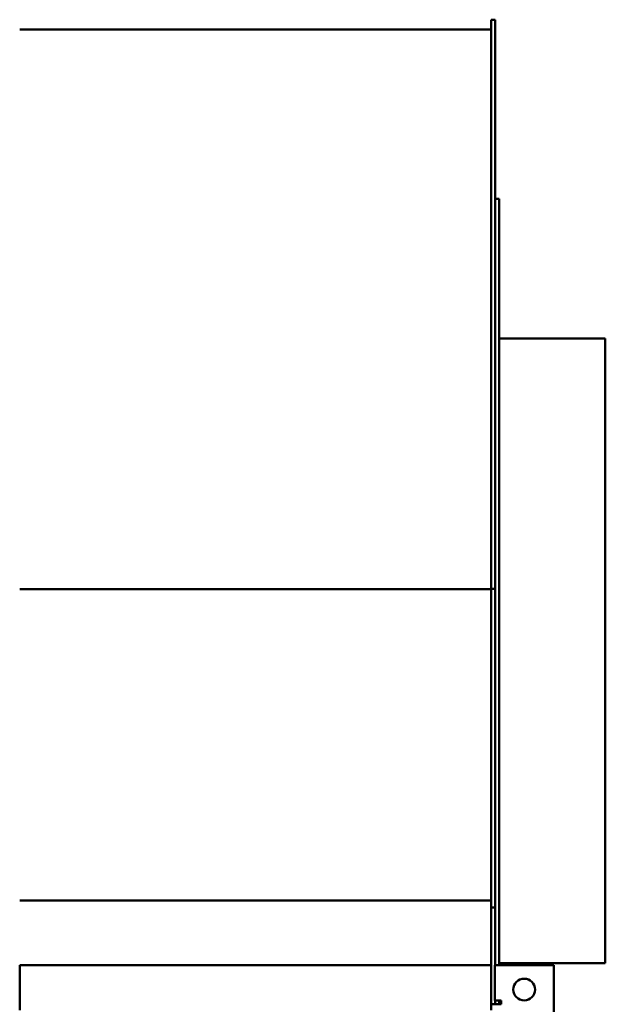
# Model space of a CAD drawing. Header units: millimetres. Extents: x 1399 to 2101, y 816 to 1659.
# Tile 5 of 5: x 1803 to 2101, y 1158 to 1659. Entities that reach past the tile are written whole.
import ezdxf

# ---------------------------------------------------------------- set-up
doc = ezdxf.new("R2010")
doc.units = ezdxf.units.MM
doc.header["$LTSCALE"] = 8.333333
doc.layers.add('Widoczne (ISO)', color=7, linetype='Continuous', lineweight=50)

msp = doc.modelspace()

# ---------------------------------------------------------------- linework, layer by layer
at = {"layer": 'Widoczne (ISO)'}
for p, q in [((2043.37, 1653.97), (1803.37, 1653.97)), ((2043.37, 1369.27), (2043.37, 1658.97)), ((2045.37, 1658.97), (2043.37, 1658.97)), ((2045.37, 1658.97), (2045.37, 1369.27)), ((2045.37, 1567.77), (2047.37, 1567.77)), ((2047.37, 1177.77), (2047.37, 1567.77)), ((2047.37, 1496.77), (2101.37, 1496.77)), ((2101.37, 1178.77), (2101.37, 1496.77)), ((2043.37, 1369.16), (1803.37, 1369.16)), ((2045.37, 1369.27), (2043.37, 1369.27)), ((2043.37, 1207.05), (2043.37, 1369.27)), ((2045.37, 1369.27), (2045.37, 1207.05)), ((2043.37, 1210.6), (1803.37, 1210.6)), ((2045.37, 1207.05), (2043.37, 1207.05)), ((2043.37, 1207.05), (2043.37, 1177.77)), ((2045.37, 1177.77), (2045.37, 1207.05)), ((2047.37, 1178.77), (2101.37, 1178.77)), ((1803.37, 1177.77), (1803.37, 1154.77)), ((2043.37, 1177.77), (1803.37, 1177.77)), ((2043.37, 1154.77), (2043.37, 1177.77)), ((2045.11, 1177.77), (2075.11, 1177.77)), ((2045.11, 1159.77), (2045.11, 1177.77)), ((2075.11, 1177.77), (2075.11, 837.77)), ((2045.11, 1159.77), (2048.37, 1159.77)), ((2045.37, 1157.77), (2045.37, 1159.77)), ((2047.37, 1157.77), (2047.37, 1159.77)), ((2048.37, 1159.77), (2048.37, 1157.77)), ((2043.37, 1157.77), (2047.37, 1157.77)), ((2048.37, 1157.77), (2047.37, 1157.77))]:
    msp.add_line(p, q, dxfattribs=at)
msp.add_circle((2060.11, 1165.27), 5.55, dxfattribs=at)

doc.saveas('drawing.dxf')
